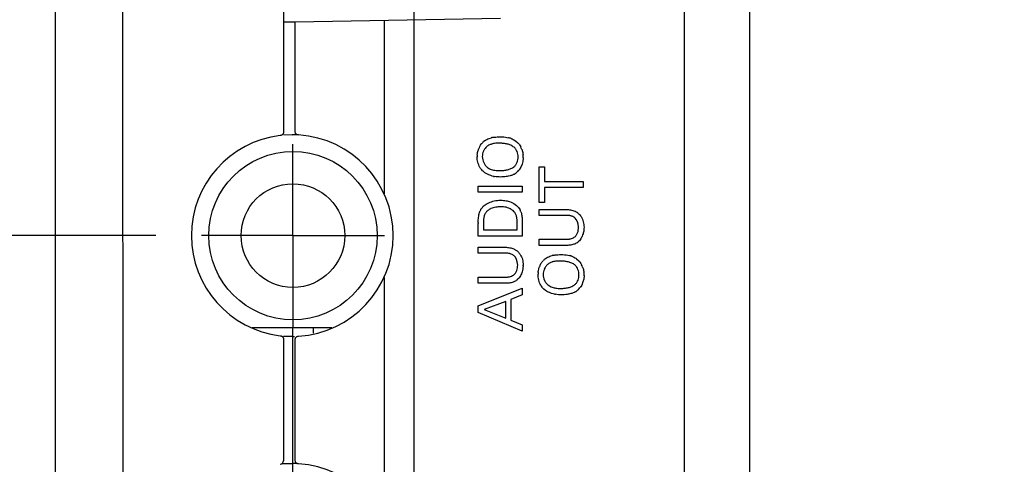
# Model space of a CAD drawing. Header units: inches. Extents: x 0 to 34, y 0 to 22.
# Tile 84 of 129: x 21.319 to 22.666, y 8.467 to 9.075. Entities that reach past the tile are written whole.
import ezdxf

# ---------------------------------------------------------------- set-up
doc = ezdxf.new("R2010")
doc.units = ezdxf.units.IN
doc.header["$LTSCALE"] = 1.87
doc.header["$MEASUREMENT"] = 0
doc.linetypes.add('CENTER', pattern=[0.6, 0.375, -0.075, 0.075, -0.075])
doc.layers.get('0').update_dxf_attribs({"linetype": 'CONTINUOUS'})
doc.layers.add('DEFAULT_1', color=7, linetype='CENTER')
doc.layers.add('DIMENSIONS', color=7, linetype='CONTINUOUS')
doc.styles.get("Standard").update_dxf_attribs({"font": 'txt', "width": 0.8})
doc.dimstyles.new('DIMSTYLE_2', dxfattribs={"dimtxt": 0.125, "dimasz": 0.18, "dimexe": 0.18, "dimexo": 0.0625, "dimgap": 0.09, "dimtad": 0, "dimtih": 1, "dimtoh": 1, "dimzin": 4, "dimdsep": 46, "dimtxsty": 'STANDARD', "dimblk": '_FILLED', "dimblk1": '_FILLED', "dimblk2": '_FILLED', "dimcen": 0.09, "dimadec": 0, "dimazin": 0, "dimtp": 0.02, "dimtm": 0.02, "dimtfac": 1, "dimtofl": 0, "dimtmove": 0, "dimatfit": 3, "dimldrblk": '_FILLED', "dimfxl": 1, "dimtolj": 1, "dimtzin": 4, "dimarcsym": 0})
doc.dimstyles.new('DIMSTYLE_3', dxfattribs={"dimtxt": 0.125, "dimasz": 0.18, "dimexe": 0.18, "dimexo": 0.0625, "dimgap": 0.09, "dimtad": 0, "dimtih": 1, "dimtoh": 1, "dimzin": 4, "dimdsep": 46, "dimtxsty": 'STANDARD', "dimblk": '_FILLED', "dimblk1": '_FILLED', "dimblk2": '_FILLED', "dimcen": 0.09, "dimadec": 0, "dimazin": 0, "dimtp": 0.02, "dimtm": 0.02, "dimtfac": 1, "dimtofl": 0, "dimtmove": 0, "dimatfit": 3, "dimldrblk": '_FILLED', "dimfxl": 1, "dimtolj": 1, "dimtzin": 4, "dimarcsym": 0})

# ---------------------------------------------------------------- blocks, each defined once
blk = doc.blocks.new('*D42')
at = {"layer": 'DIMENSIONS', "color": 2, "linetype": 'CONTINUOUS'}
blk.add_line((21.5057, 8.7798), (20.6784, 8.7798), dxfattribs=at)
at = {"layer": 'DIMENSIONS', "color": 2, "linetype": 'CONTINUOUS', "insert": (20.6159, 8.8423), "char_height": 0.125, "width": 1.125, "attachment_point": 3, "line_spacing_factor": 0.9}
blk.add_mtext('1.39{\\Ftxt.shx;\\W1.000000;\\H0.125000; }[35.3]', dxfattribs=at)
blk = doc.blocks.new('_FILLED')
at = {"color": 0, "linetype": 'BYBLOCK'}
blk.add_solid([(0, 0), (-1, 0.1736), (-1, -0.1736)], dxfattribs=at)
blk = doc.blocks.new('*D43')
at = {"layer": 'DIMENSIONS', "color": 2, "linetype": 'CONTINUOUS'}
blk.add_line((21.9211, 9.2014), (23.0259, 9.2014), dxfattribs=at)
at = {"layer": 'DIMENSIONS', "color": 2, "linetype": 'CONTINUOUS', "insert": (23.0884, 9.2639), "char_height": 0.125, "width": 0.925, "attachment_point": 1, "line_spacing_factor": 0.9}
blk.add_mtext('1.81{\\Ftxt.shx;\\W1.000000;\\H0.125000; }[46]', dxfattribs=at)
blk = doc.blocks.new('*D44')
at = {"layer": 'DIMENSIONS', "color": 2, "linetype": 'CONTINUOUS'}
for p, q in [((20.6159, 10.2708), (20.4619, 10.2708)), ((20.6159, 9.3514), (20.6159, 10.2708)), ((21.7587, 9.3514), (20.4909, 9.3514)), ((21.7587, 9.2014), (20.4909, 9.2014)), ((20.6159, 9.2014), (20.6159, 8.8414))]:
    blk.add_line(p, q, dxfattribs=at)
at = {"layer": 'DIMENSIONS', "color": 2, "linetype": 'CONTINUOUS', "xscale": 0.18, "yscale": 0.18, "zscale": 0.18}
for p, rotation in [((20.6159, 9.3514), 270), ((20.6159, 9.2014), 90)]:
    blk.add_blockref('_FILLED', p, dxfattribs=dict(at, rotation=rotation))
at = {"layer": 'DIMENSIONS', "color": 2, "linetype": 'CONTINUOUS', "insert": (20.3994, 10.3333), "char_height": 0.125, "width": 1.225, "attachment_point": 3, "line_spacing_factor": 0.9}
blk.add_mtext('19X.15{\\Ftxt.shx;\\W1.000000;\\H0.125000; }[3.8]', dxfattribs=at)
blk = doc.blocks.new('*D45')
at = {"layer": 'DIMENSIONS', "color": 2, "linetype": 'CONTINUOUS'}
blk.add_line((21.8586, 9.1389), (21.8586, 6.7028), dxfattribs=at)
at = {"layer": 'DIMENSIONS', "color": 2, "linetype": 'CONTINUOUS', "insert": (21.7961, 6.6403), "char_height": 0.125, "width": 1.025, "attachment_point": 3, "rotation": 90, "line_spacing_factor": 0.9}
blk.add_mtext('.48{\\Ftxt.shx;\\W1.000000;\\H0.125000; }[12.2]', dxfattribs=at)

msp = doc.modelspace()

# ---------------------------------------------------------------- linework, layer by layer
at = {"color": 6, "linetype": 'CONTINUOUS'}
for p, q in [((22.2284, 12.7548), (22.2284, 7.4048)), ((22.3184, 7.4948), (22.3184, 12.6648)), ((21.6804, 12.173), (21.6804, 8.9218)), ((21.3679, 10.2598), (21.3679, 7.4948)), ((21.4594, 10.2631), (21.461, 7.4017)), ((21.977, 9.0769), (21.6964, 9.072)), ((21.8179, 9.0741), (21.8179, 8.8371)), ((21.8179, 8.7224), (21.8179, 8.3871)), ((21.7463, 8.6538), (21.6376, 8.6538)), ((21.7213, 8.6461), (21.7213, 8.6538))]:
    msp.add_line(p, q, dxfattribs=at)
at = {"color": 7, "linetype": 'CONTINUOUS'}
for p, q in [((21.6964, 9.072), (21.6804, 9.0717)), ((21.6964, 8.9225), (21.6964, 9.072)), ((21.6803, 8.918), (21.6924, 8.9178)), ((21.9615, 8.9127), (21.9647, 8.9137)), ((21.9979, 8.9094), (22.0011, 8.9067)), ((22.0068, 8.8777), (22.005, 8.8734)), ((22.0077, 8.8814), (22.0068, 8.8777)), ((22.0083, 8.8862), (22.0077, 8.8814)), ((21.9632, 8.8709), (21.9675, 8.8695)), ((22.005, 8.8734), (22.0027, 8.8698)), ((22.0301, 8.8739), (22.0372, 8.8739)), ((22.0301, 8.8253), (22.0301, 8.8739)), ((22.0372, 8.8739), (22.0372, 8.8537)), ((21.9903, 8.8616), (21.9876, 8.861)), ((22.0372, 8.8537), (22.0902, 8.8537)), ((22.0902, 8.8537), (22.0902, 8.8455)), ((21.9469, 8.8476), (22.0069, 8.8476)), ((21.9469, 8.8393), (21.9469, 8.8476)), ((22.0069, 8.8393), (21.9469, 8.8393)), ((22.0069, 8.8476), (22.0069, 8.8393)), ((22.0902, 8.8455), (22.0372, 8.8455)), ((22.0372, 8.8455), (22.0372, 8.8253)), ((22.0372, 8.8253), (22.0301, 8.8253)), ((22.002, 8.8182), (22.004, 8.8152)), ((22.0301, 8.8156), (22.0672, 8.8156)), ((22.0301, 8.8075), (22.0301, 8.8156)), ((21.9469, 8.7791), (21.9469, 8.7965)), ((21.9538, 8.7975), (21.9538, 8.7875)), ((22.0001, 8.7875), (22.0001, 8.7956)), ((22.0069, 8.796), (22.0069, 8.7791)), ((22.067, 8.8075), (22.0301, 8.8075)), ((22.0809, 8.8019), (22.0792, 8.8039)), ((22.0825, 8.7988), (22.0809, 8.8019)), ((22.0835, 8.7955), (22.0825, 8.7988)), ((21.9538, 8.7875), (22.0001, 8.7875)), ((22.0841, 8.7912), (22.0835, 8.7955)), ((22.0069, 8.7791), (21.9469, 8.7791)), ((22.0301, 8.7748), (22.0673, 8.7748)), ((22.0301, 8.7665), (22.0301, 8.7748)), ((21.9469, 8.7638), (21.9839, 8.7638)), ((21.9469, 8.7557), (21.9469, 8.7638)), ((21.9837, 8.7557), (21.9469, 8.7557)), ((22.0667, 8.7665), (22.0301, 8.7665)), ((21.9976, 8.7501), (21.9959, 8.7521)), ((21.9992, 8.747), (21.9976, 8.7501)), ((22.0002, 8.7437), (21.9992, 8.747)), ((22.0008, 8.7394), (22.0002, 8.7437)), ((22.0448, 8.7515), (22.048, 8.7525)), ((22.0812, 8.7482), (22.0843, 8.7454)), ((21.9469, 8.723), (21.9841, 8.723)), ((21.9469, 8.7147), (21.9469, 8.723)), ((22.09, 8.7165), (22.0883, 8.7122)), ((22.091, 8.7201), (22.09, 8.7165)), ((22.0916, 8.725), (22.091, 8.7201)), ((21.9835, 8.7147), (21.9469, 8.7147)), ((21.9469, 8.6835), (22.0069, 8.7078)), ((22.0069, 8.7078), (22.0069, 8.6987)), ((22.0465, 8.7097), (22.0507, 8.7083)), ((22.0883, 8.7122), (22.086, 8.7086)), ((21.9846, 8.6897), (21.9551, 8.6786)), ((21.9846, 8.667), (21.9846, 8.6897)), ((22.0069, 8.6987), (21.9913, 8.6922)), ((21.9913, 8.6922), (21.9913, 8.6643)), ((22.0736, 8.7004), (22.0708, 8.6998)), ((21.9469, 8.6745), (21.9469, 8.6835)), ((22.0069, 8.6492), (21.9469, 8.6745)), ((21.9551, 8.6786), (21.9846, 8.667)), ((21.9913, 8.6643), (22.0069, 8.6578)), ((22.0069, 8.6578), (22.0069, 8.6492)), ((21.6924, 8.6418), (21.6803, 8.6416)), ((21.6804, 8.6378), (21.6804, 8.4718)), ((21.6964, 8.4725), (21.6964, 8.6371)), ((21.6788, 8.468), (21.6924, 8.4678))]:
    msp.add_line(p, q, dxfattribs=at)
at = {"color": 6, "linetype": 'CONTINUOUS'}
for radius in [0.1152, 0.0709]:
    msp.add_circle((21.6933, 8.7798), radius, dxfattribs=at)
for centre, radius, start, end in [((21.6924, 8.7798), 0.138, 96.8275, 263.1725), ((21.6924, 8.7798), 0.138, 273.6084, 86.3916), ((21.6754, 8.4718), 0.005, 276.8275, 360), ((21.6924, 8.3298), 0.138, 273.6084, 86.3916)]:
    msp.add_arc(centre, radius, start, end, dxfattribs=at)
at = {"color": 7, "linetype": 'CONTINUOUS'}
for centre, radius, start, end in [((21.6924, 8.7798), 0.138, 87.5944, 90), ((21.9692, 8.891), 0.0231, 126.5347, 136.6121), ((21.9742, 8.8753), 0.0396, 101.243, 103.9084), ((21.9729, 8.8782), 0.028, 100.9572, 105.5196), ((21.9798, 8.8805), 0.0343, 72.8303, 75.5808), ((21.9804, 8.8823), 0.0324, 69.7638, 72.8325), ((21.9847, 8.8914), 0.0224, 38.0994, 43.033), ((21.983, 8.8867), 0.0378, 174.133, 176.2545), ((21.9727, 8.889), 0.0272, 152.0008, 160.0391), ((21.9732, 8.8869), 0.021, 154.0567, 156.6525), ((21.9678, 8.8907), 0.0144, 122.7927, 132.5413), ((21.9786, 8.8876), 0.0296, 20.2894, 27.1255), ((21.9741, 8.8864), 0.0343, 4.1355, 7.2578), ((21.9847, 8.8865), 0.0394, 176.2526, 178.0835), ((21.9734, 8.8886), 0.0211, 181.8247, 205.0759), ((21.9735, 8.8863), 0.0349, 1.4615, 4.137), ((21.9657, 8.8888), 0.0427, 356.5795, 357.8937), ((21.9748, 8.9062), 0.0374, 271.4833, 273.0495), ((21.9849, 8.8836), 0.0225, 299.3833, 315.3391), ((21.9852, 8.8833), 0.0221, 315.3478, 322.4404), ((21.9761, 8.9023), 0.0422, 258.7308, 260.3087), ((21.9694, 8.804), 0.0223, 131.1637, 139.2371), ((21.9817, 8.7995), 0.0192, 40.3387, 57.3657), ((21.9821, 8.7999), 0.0186, 37.9137, 40.2862), ((21.9855, 8.8056), 0.0208, 18.6042, 27.5962), ((22.0066, 8.7989), 0.0598, 181.0811, 182.2889), ((22.0693, 8.7914), 0.016, 68.0656, 74.8891), ((22.0697, 8.7865), 0.0205, 306.4233, 314.1991), ((21.986, 8.7396), 0.016, 68.0565, 74.8673), ((22.0524, 8.7298), 0.0231, 126.5325, 136.6102), ((22.0575, 8.7141), 0.0396, 101.2407, 103.9054), ((22.0562, 8.717), 0.028, 100.9415, 105.5048), ((22.0631, 8.7193), 0.0343, 72.8313, 75.5818), ((22.0636, 8.7211), 0.0324, 69.7647, 72.8335), ((22.0679, 8.7302), 0.0224, 38.0997, 43.0339), ((21.9526, 8.7416), 0.0556, 356.6742, 357.7979), ((22.0663, 8.7254), 0.0377, 174.133, 176.2525), ((22.056, 8.7278), 0.0272, 151.9994, 160.0378), ((22.0565, 8.7257), 0.0211, 154.0796, 156.6666), ((22.0511, 8.7295), 0.0144, 122.7801, 132.5462), ((22.0618, 8.7264), 0.0296, 20.2902, 27.1262), ((22.0574, 8.7251), 0.0343, 4.1584, 7.2579), ((21.9865, 8.7347), 0.0205, 306.419, 314.1663), ((22.0679, 8.7253), 0.0394, 176.2506, 178.084), ((22.0566, 8.7274), 0.0211, 181.8238, 205.0728), ((22.0568, 8.7251), 0.0348, 1.4609, 4.1598), ((22.0491, 8.7275), 0.0425, 356.6011, 357.9009), ((22.0581, 8.7449), 0.0374, 271.474, 273.0426), ((22.0681, 8.7224), 0.0226, 299.3971, 315.3436), ((22.0684, 8.7221), 0.0221, 315.3521, 322.4354), ((22.0594, 8.7411), 0.0422, 258.7392, 260.3304), ((21.6924, 8.7798), 0.138, 270, 271.2028), ((21.6924, 8.3298), 0.138, 87.5944, 90)]:
    msp.add_arc(centre, radius, start, end, dxfattribs=at)
for points, knots in [([(21.6804, 8.9218), (21.6804, 8.9215), (21.6804, 8.9208), (21.6802, 8.9199), (21.6798, 8.9191), (21.6793, 8.9183), (21.6786, 8.9177), (21.6775, 8.9171), (21.6766, 8.9169), (21.676, 8.9168)], [0, 0, 0, 0, 0.125187, 0.250627, 0.37512, 0.500154, 0.625867, 0.751225, 1, 1, 1, 1]), ([(21.7011, 8.9175), (21.7007, 8.9175), (21.7001, 8.9176), (21.6992, 8.9178), (21.6983, 8.9183), (21.6975, 8.9189), (21.697, 8.9197), (21.6964, 8.9209), (21.6963, 8.9219), (21.6964, 8.9225)], [0, 0, 0, 0, 0.125187, 0.250623, 0.374984, 0.500022, 0.62584, 0.751211, 1, 1, 1, 1]), ([(21.9488, 8.9017), (21.9495, 8.9031), (21.9507, 8.9049), (21.9521, 8.9065), (21.9524, 8.9068)], [0, 0, 0, 0, 0.749535, 1, 1, 1, 1]), ([(21.9555, 8.9095), (21.9564, 8.9102), (21.9583, 8.9114), (21.9604, 8.9124), (21.9615, 8.9127)], [0, 0, 0, 0, 0.500729, 1, 1, 1, 1]), ([(21.9655, 8.9052), (21.965, 8.905), (21.9631, 8.9045), (21.9613, 8.9036), (21.9601, 8.9028)], [0, 0, 0, 0, 0.251862, 1, 1, 1, 1]), ([(21.9665, 8.9141), (21.9673, 8.9143), (21.9706, 8.9148), (21.9739, 8.915), (21.9763, 8.915)], [0, 0, 0, 0, 0.250594, 1, 1, 1, 1]), ([(21.9763, 8.9062), (21.9755, 8.9062), (21.9727, 8.9063), (21.9698, 8.9061), (21.9676, 8.9057)], [0, 0, 0, 0, 0.249733, 1, 1, 1, 1]), ([(21.9763, 8.915), (21.9773, 8.915), (21.9814, 8.915), (21.9854, 8.9145), (21.9883, 8.9137)], [0, 0, 0, 0, 0.249867, 1, 1, 1, 1]), ([(21.9958, 8.9008), (21.9944, 8.9018), (21.9915, 8.9036), (21.9873, 8.905), (21.984, 8.9056), (21.9806, 8.9061), (21.978, 8.9062), (21.9763, 8.9062)], [0, 0, 0, 0, 0.249964, 0.499952, 0.625079, 0.750153, 1, 1, 1, 1]), ([(21.9916, 8.9127), (21.9921, 8.9125), (21.9943, 8.9116), (21.9964, 8.9105), (21.9979, 8.9094)], [0, 0, 0, 0, 0.251116, 1, 1, 1, 1]), ([(22.0023, 8.9052), (22.0026, 8.9049), (22.0035, 8.9036), (22.0044, 8.9022), (22.0049, 8.9011)], [0, 0, 0, 0, 0.24932, 1, 1, 1, 1]), ([(21.9455, 8.8905), (21.9457, 8.8925), (21.9462, 8.8951), (21.947, 8.8976), (21.9472, 8.8982)], [0, 0, 0, 0, 0.749568, 1, 1, 1, 1]), ([(21.9539, 8.8952), (21.9534, 8.8941), (21.9526, 8.8917), (21.9523, 8.8892), (21.9523, 8.8879)], [0, 0, 0, 0, 0.502311, 1, 1, 1, 1]), ([(21.9581, 8.9013), (21.9577, 8.901), (21.9562, 8.8994), (21.955, 8.8975), (21.9543, 8.8961)], [0, 0, 0, 0, 0.248436, 1, 1, 1, 1]), ([(22.0013, 8.8874), (22.0013, 8.8887), (22.001, 8.8912), (22.0001, 8.8948), (21.9984, 8.8981), (21.9967, 8.9), (21.9958, 8.9008)], [0, 0, 0, 0, 0.250028, 0.499967, 0.750212, 1, 1, 1, 1]), ([(22.0064, 8.8978), (22.0066, 8.8973), (22.0073, 8.8949), (22.0079, 8.8925), (22.0081, 8.8907)], [0, 0, 0, 0, 0.250878, 1, 1, 1, 1]), ([(21.9491, 8.8731), (21.9478, 8.8753), (21.9458, 8.8801), (21.9453, 8.8853), (21.9453, 8.8879)], [0, 0, 0, 0, 0.499844, 1, 1, 1, 1]), ([(21.9543, 8.8797), (21.9549, 8.8784), (21.9563, 8.876), (21.9583, 8.8739), (21.9594, 8.8731)], [0, 0, 0, 0, 0.502779, 1, 1, 1, 1]), ([(21.9958, 8.8741), (21.9968, 8.8749), (21.9984, 8.8768), (22.0001, 8.8801), (22.001, 8.8837), (22.0013, 8.8862), (22.0013, 8.8874)], [0, 0, 0, 0, 0.249794, 0.500016, 0.750007, 1, 1, 1, 1]), ([(21.9534, 8.8678), (21.9521, 8.8689), (21.9506, 8.8707), (21.9494, 8.8726), (21.9491, 8.8731)], [0, 0, 0, 0, 0.749167, 1, 1, 1, 1]), ([(21.9679, 8.8609), (21.9666, 8.8612), (21.9614, 8.8625), (21.9563, 8.865), (21.9534, 8.8678)], [0, 0, 0, 0, 0.251209, 1, 1, 1, 1]), ([(21.9594, 8.8731), (21.9603, 8.8724), (21.9616, 8.8716), (21.9629, 8.871), (21.9632, 8.8709)], [0, 0, 0, 0, 0.748588, 1, 1, 1, 1]), ([(21.9675, 8.8695), (21.9682, 8.8694), (21.9709, 8.8689), (21.9737, 8.8687), (21.9758, 8.8688)], [0, 0, 0, 0, 0.251495, 1, 1, 1, 1]), ([(21.9768, 8.8688), (21.9785, 8.8688), (21.981, 8.8689), (21.9843, 8.8694), (21.9876, 8.87), (21.9916, 8.8713), (21.9945, 8.8731), (21.9958, 8.8741)], [0, 0, 0, 0, 0.249834, 0.374918, 0.500046, 0.750039, 1, 1, 1, 1]), ([(21.9959, 8.8639), (21.9955, 8.8637), (21.9937, 8.8627), (21.9918, 8.862), (21.9903, 8.8616)], [0, 0, 0, 0, 0.250273, 1, 1, 1, 1]), ([(21.9876, 8.861), (21.9867, 8.8608), (21.9834, 8.8602), (21.9799, 8.86), (21.9773, 8.86)], [0, 0, 0, 0, 0.250703, 1, 1, 1, 1]), ([(21.9547, 8.8208), (21.9566, 8.8224), (21.9611, 8.8251), (21.966, 8.8267), (21.9685, 8.8272)], [0, 0, 0, 0, 0.499916, 1, 1, 1, 1]), ([(21.9774, 8.8282), (21.98, 8.8282), (21.9834, 8.8279), (21.9867, 8.8272), (21.9876, 8.8269)], [0, 0, 0, 0, 0.74979, 1, 1, 1, 1]), ([(21.9876, 8.8269), (21.9903, 8.8262), (21.9957, 8.8241), (22.0003, 8.8204), (22.002, 8.8182)], [0, 0, 0, 0, 0.500184, 1, 1, 1, 1]), ([(21.9474, 8.8064), (21.9475, 8.8075), (21.948, 8.8097), (21.9488, 8.8123), (21.9497, 8.8144), (21.9508, 8.8163), (21.9518, 8.8177), (21.9525, 8.8185)], [0, 0, 0, 0, 0.250535, 0.499991, 0.624531, 0.749427, 1, 1, 1, 1]), ([(21.959, 8.8134), (21.958, 8.8125), (21.9562, 8.8101), (21.9549, 8.8067), (21.9542, 8.8039), (21.9538, 8.8011), (21.9537, 8.7989), (21.9538, 8.7975)], [0, 0, 0, 0, 0.249864, 0.499819, 0.625073, 0.750227, 1, 1, 1, 1]), ([(21.964, 8.8167), (21.9636, 8.8164), (21.9618, 8.8156), (21.9601, 8.8144), (21.959, 8.8134)], [0, 0, 0, 0, 0.25075, 1, 1, 1, 1]), ([(21.9778, 8.8193), (21.9754, 8.8193), (21.9707, 8.8189), (21.9661, 8.8176), (21.964, 8.8167)], [0, 0, 0, 0, 0.50006, 1, 1, 1, 1]), ([(21.992, 8.8157), (21.991, 8.8164), (21.9888, 8.8175), (21.984, 8.819), (21.9802, 8.8193), (21.9778, 8.8193)], [0, 0, 0, 0, 0.250324, 0.500611, 1, 1, 1, 1]), ([(22.0001, 8.7956), (22.0002, 8.797), (22.0001, 8.799), (21.9999, 8.8017), (21.9997, 8.8038), (21.9993, 8.8058), (21.9986, 8.8084), (21.9976, 8.8102), (21.9968, 8.8114)], [0, 0, 0, 0, 0.249647, 0.374749, 0.499971, 0.624941, 0.750015, 1, 1, 1, 1]), ([(22.0052, 8.8122), (22.0055, 8.8116), (22.0062, 8.8091), (22.0065, 8.8065), (22.0067, 8.8046)], [0, 0, 0, 0, 0.249978, 1, 1, 1, 1]), ([(22.0672, 8.8156), (22.0691, 8.8156), (22.0731, 8.8153), (22.077, 8.8141), (22.0788, 8.8133)], [0, 0, 0, 0, 0.500075, 1, 1, 1, 1]), ([(22.0788, 8.8133), (22.0791, 8.8132), (22.0807, 8.8124), (22.0821, 8.8115), (22.0831, 8.8106)], [0, 0, 0, 0, 0.250626, 1, 1, 1, 1]), ([(22.0831, 8.8106), (22.0844, 8.8096), (22.086, 8.808), (22.0872, 8.8062), (22.0875, 8.8058)], [0, 0, 0, 0, 0.748916, 1, 1, 1, 1]), ([(21.9469, 8.7978), (21.9468, 8.7985), (21.9468, 8.8014), (21.9471, 8.8042), (21.9474, 8.8064)], [0, 0, 0, 0, 0.249691, 1, 1, 1, 1]), ([(22.0067, 8.8046), (22.0068, 8.8039), (22.007, 8.801), (22.007, 8.7982), (22.0069, 8.796)], [0, 0, 0, 0, 0.250483, 1, 1, 1, 1]), ([(22.0735, 8.8069), (22.073, 8.807), (22.0708, 8.8075), (22.0686, 8.8076), (22.067, 8.8075)], [0, 0, 0, 0, 0.251321, 1, 1, 1, 1]), ([(22.0792, 8.8039), (22.0786, 8.8044), (22.0774, 8.8053), (22.076, 8.806), (22.0753, 8.8063)], [0, 0, 0, 0, 0.498058, 1, 1, 1, 1]), ([(22.0875, 8.8058), (22.0889, 8.8036), (22.0909, 8.7989), (22.0914, 8.7938), (22.0915, 8.7912)], [0, 0, 0, 0, 0.499796, 1, 1, 1, 1]), ([(22.0782, 8.7775), (22.0792, 8.7783), (22.081, 8.7802), (22.0828, 8.7836), (22.0838, 8.7874), (22.084, 8.79), (22.0841, 8.7912)], [0, 0, 0, 0, 0.249771, 0.500024, 0.749992, 1, 1, 1, 1]), ([(22.0901, 8.7821), (22.0895, 8.7802), (22.088, 8.7764), (22.0855, 8.7732), (22.084, 8.7718)], [0, 0, 0, 0, 0.499702, 1, 1, 1, 1]), ([(22.0915, 8.7912), (22.0914, 8.7889), (22.0911, 8.7858), (22.0903, 8.7828), (22.0901, 8.7821)], [0, 0, 0, 0, 0.749928, 1, 1, 1, 1]), ([(22.0673, 8.7748), (22.0683, 8.7748), (22.0697, 8.7749), (22.0716, 8.7751), (22.0734, 8.7754), (22.0757, 8.7761), (22.0774, 8.777), (22.0782, 8.7775)], [0, 0, 0, 0, 0.249817, 0.374915, 0.50006, 0.749984, 1, 1, 1, 1]), ([(21.9902, 8.7551), (21.9897, 8.7552), (21.9876, 8.7557), (21.9854, 8.7558), (21.9837, 8.7557)], [0, 0, 0, 0, 0.25132, 1, 1, 1, 1]), ([(21.9839, 8.7638), (21.9859, 8.7638), (21.9899, 8.7635), (21.9937, 8.7623), (21.9955, 8.7615)], [0, 0, 0, 0, 0.500075, 1, 1, 1, 1]), ([(21.9955, 8.7615), (21.9959, 8.7614), (21.9974, 8.7606), (21.9989, 8.7597), (21.9999, 8.7589)], [0, 0, 0, 0, 0.250626, 1, 1, 1, 1]), ([(21.9999, 8.7589), (22.0012, 8.7578), (22.0027, 8.7562), (22.0039, 8.7544), (22.0042, 8.754)], [0, 0, 0, 0, 0.748919, 1, 1, 1, 1]), ([(22.0776, 8.7679), (22.0759, 8.7673), (22.0722, 8.7666), (22.0686, 8.7664), (22.0667, 8.7665)], [0, 0, 0, 0, 0.499976, 1, 1, 1, 1]), ([(21.9959, 8.7521), (21.9954, 8.7526), (21.9941, 8.7535), (21.9927, 8.7542), (21.992, 8.7545)], [0, 0, 0, 0, 0.498056, 1, 1, 1, 1]), ([(22.0042, 8.754), (22.0056, 8.7518), (22.0077, 8.7471), (22.0082, 8.742), (22.0082, 8.7394)], [0, 0, 0, 0, 0.499796, 1, 1, 1, 1]), ([(22.032, 8.7405), (22.0328, 8.7419), (22.0339, 8.7437), (22.0353, 8.7452), (22.0357, 8.7456)], [0, 0, 0, 0, 0.749535, 1, 1, 1, 1]), ([(22.0387, 8.7483), (22.0396, 8.749), (22.0416, 8.7502), (22.0437, 8.7511), (22.0448, 8.7515)], [0, 0, 0, 0, 0.500729, 1, 1, 1, 1]), ([(22.0487, 8.744), (22.0482, 8.7438), (22.0464, 8.7432), (22.0446, 8.7424), (22.0433, 8.7416)], [0, 0, 0, 0, 0.251866, 1, 1, 1, 1]), ([(22.0498, 8.7529), (22.0506, 8.7531), (22.0538, 8.7536), (22.0571, 8.7538), (22.0596, 8.7538)], [0, 0, 0, 0, 0.250595, 1, 1, 1, 1]), ([(22.0595, 8.745), (22.0588, 8.745), (22.0559, 8.7451), (22.053, 8.7449), (22.0509, 8.7445)], [0, 0, 0, 0, 0.249733, 1, 1, 1, 1]), ([(22.0791, 8.7396), (22.0777, 8.7406), (22.0747, 8.7424), (22.0706, 8.7437), (22.0672, 8.7444), (22.0638, 8.7449), (22.0612, 8.745), (22.0595, 8.745)], [0, 0, 0, 0, 0.249964, 0.499952, 0.625079, 0.750152, 1, 1, 1, 1]), ([(22.0596, 8.7538), (22.0606, 8.7538), (22.0646, 8.7538), (22.0687, 8.7533), (22.0716, 8.7525)], [0, 0, 0, 0, 0.249867, 1, 1, 1, 1]), ([(22.0748, 8.7515), (22.0754, 8.7513), (22.0776, 8.7504), (22.0797, 8.7492), (22.0812, 8.7482)], [0, 0, 0, 0, 0.251116, 1, 1, 1, 1]), ([(22.0856, 8.744), (22.0858, 8.7437), (22.0868, 8.7424), (22.0876, 8.7409), (22.0882, 8.7399)], [0, 0, 0, 0, 0.24932, 1, 1, 1, 1]), ([(21.9949, 8.7257), (21.9959, 8.7265), (21.9977, 8.7284), (21.9995, 8.7318), (22.0005, 8.7356), (22.0008, 8.7382), (22.0008, 8.7394)], [0, 0, 0, 0, 0.24977, 0.500025, 0.749989, 1, 1, 1, 1]), ([(22.0068, 8.7303), (22.0063, 8.7284), (22.0047, 8.7246), (22.0022, 8.7214), (22.0007, 8.72)], [0, 0, 0, 0, 0.499702, 1, 1, 1, 1]), ([(22.0287, 8.7293), (22.029, 8.7313), (22.0294, 8.7339), (22.0303, 8.7364), (22.0305, 8.737)], [0, 0, 0, 0, 0.749568, 1, 1, 1, 1]), ([(22.0372, 8.734), (22.0367, 8.7328), (22.0359, 8.7305), (22.0356, 8.728), (22.0356, 8.7267)], [0, 0, 0, 0, 0.502305, 1, 1, 1, 1]), ([(22.0414, 8.7401), (22.041, 8.7398), (22.0395, 8.7382), (22.0383, 8.7363), (22.0376, 8.7349)], [0, 0, 0, 0, 0.248429, 1, 1, 1, 1]), ([(22.0845, 8.7262), (22.0845, 8.7275), (22.0843, 8.7299), (22.0833, 8.7335), (22.0816, 8.7369), (22.08, 8.7388), (22.0791, 8.7396)], [0, 0, 0, 0, 0.25003, 0.499966, 0.750213, 1, 1, 1, 1]), ([(22.0896, 8.7366), (22.0898, 8.736), (22.0906, 8.7337), (22.0911, 8.7313), (22.0914, 8.7295)], [0, 0, 0, 0, 0.250878, 1, 1, 1, 1]), ([(21.9944, 8.7161), (21.9926, 8.7155), (21.989, 8.7148), (21.9853, 8.7147), (21.9835, 8.7147)], [0, 0, 0, 0, 0.499976, 1, 1, 1, 1]), ([(21.9841, 8.723), (21.985, 8.723), (21.9864, 8.7231), (21.9883, 8.7233), (21.9902, 8.7236), (21.9924, 8.7243), (21.9941, 8.7252), (21.9949, 8.7257)], [0, 0, 0, 0, 0.249815, 0.374914, 0.500061, 0.749982, 1, 1, 1, 1]), ([(22.0324, 8.7119), (22.0311, 8.7141), (22.0291, 8.7189), (22.0286, 8.7241), (22.0286, 8.7267)], [0, 0, 0, 0, 0.499845, 1, 1, 1, 1]), ([(22.0375, 8.7185), (22.0381, 8.7172), (22.0396, 8.7147), (22.0416, 8.7127), (22.0427, 8.7118)], [0, 0, 0, 0, 0.502775, 1, 1, 1, 1]), ([(22.0791, 8.7129), (22.08, 8.7137), (22.0817, 8.7156), (22.0834, 8.7189), (22.0843, 8.7225), (22.0845, 8.725), (22.0845, 8.7262)], [0, 0, 0, 0, 0.249794, 0.500018, 0.750004, 1, 1, 1, 1]), ([(22.0366, 8.7066), (22.0354, 8.7077), (22.0339, 8.7095), (22.0327, 8.7114), (22.0324, 8.7119)], [0, 0, 0, 0, 0.749172, 1, 1, 1, 1]), ([(22.0511, 8.6997), (22.0498, 8.7), (22.0446, 8.7013), (22.0396, 8.7038), (22.0366, 8.7066)], [0, 0, 0, 0, 0.25121, 1, 1, 1, 1]), ([(22.0427, 8.7118), (22.0436, 8.7112), (22.0448, 8.7104), (22.0462, 8.7098), (22.0465, 8.7097)], [0, 0, 0, 0, 0.748591, 1, 1, 1, 1]), ([(22.0507, 8.7083), (22.0514, 8.7082), (22.0542, 8.7077), (22.057, 8.7075), (22.0591, 8.7075)], [0, 0, 0, 0, 0.251494, 1, 1, 1, 1]), ([(22.0601, 8.7076), (22.0618, 8.7076), (22.0643, 8.7077), (22.0676, 8.7081), (22.0709, 8.7088), (22.0749, 8.7101), (22.0778, 8.7119), (22.0791, 8.7129)], [0, 0, 0, 0, 0.249834, 0.374918, 0.500046, 0.750039, 1, 1, 1, 1]), ([(22.0792, 8.7027), (22.0788, 8.7025), (22.077, 8.7015), (22.0751, 8.7008), (22.0736, 8.7004)], [0, 0, 0, 0, 0.25027, 1, 1, 1, 1]), ([(22.0708, 8.6998), (22.07, 8.6996), (22.0666, 8.699), (22.0632, 8.6988), (22.0606, 8.6988)], [0, 0, 0, 0, 0.250703, 1, 1, 1, 1]), ([(21.676, 8.6428), (21.6763, 8.6427), (21.6769, 8.6426), (21.6778, 8.6424), (21.6786, 8.6419), (21.6793, 8.6413), (21.6798, 8.6405), (21.6803, 8.6394), (21.6804, 8.6384), (21.6804, 8.6378)], [0, 0, 0, 0, 0.125099, 0.25046, 0.374935, 0.499984, 0.625694, 0.751068, 1, 1, 1, 1]), ([(21.6964, 8.6371), (21.6964, 8.6374), (21.6964, 8.638), (21.6966, 8.639), (21.6969, 8.6399), (21.6975, 8.6407), (21.6983, 8.6413), (21.6994, 8.6419), (21.7004, 8.6421), (21.7011, 8.6421)], [0, 0, 0, 0, 0.125207, 0.250662, 0.375034, 0.500073, 0.625888, 0.751249, 1, 1, 1, 1]), ([(21.7011, 8.4675), (21.7007, 8.4675), (21.7001, 8.4676), (21.6992, 8.4678), (21.6983, 8.4683), (21.6975, 8.4689), (21.697, 8.4697), (21.6964, 8.4709), (21.6963, 8.4719), (21.6964, 8.4725)], [0, 0, 0, 0, 0.125187, 0.250623, 0.374984, 0.500022, 0.62584, 0.751211, 1, 1, 1, 1])]:
    msp.add_open_spline(points, degree=3, knots=knots, dxfattribs=at)
for points in [[(21.9773, 8.86), (21.9746, 8.86), (21.9718, 8.8602), (21.969, 8.8607)], [(21.9685, 8.8272), (21.9714, 8.8279), (21.9744, 8.8281), (21.9774, 8.8282)], [(22.0819, 8.77), (22.0806, 8.7691), (22.0791, 8.7684), (22.0776, 8.7679)], [(22.0081, 8.7384), (22.008, 8.7356), (22.0076, 8.7329), (22.0068, 8.7303)], [(21.9986, 8.7182), (21.9973, 8.7173), (21.9959, 8.7166), (21.9944, 8.7161)], [(22.0606, 8.6988), (22.0578, 8.6988), (22.055, 8.699), (22.0523, 8.6995)]]:
    msp.add_open_spline(points, degree=3, dxfattribs=at)
at = {"layer": 'DEFAULT_1', "color": 7, "linetype": 'CENTER'}
for p, q in [((21.6933, 8.7798), (21.6933, 8.9049)), ((21.6933, 8.7798), (21.5682, 8.7798)), ((21.6933, 8.7798), (21.8184, 8.7798)), ((21.6933, 8.7798), (21.6933, 8.6547)), ((21.6933, 8.3298), (21.6933, 8.6547))]:
    msp.add_line(p, q, dxfattribs=at)

# ---------------------------------------------------------------- dimensions: what is measured, and where the dimension line sits
at = {"layer": 'DIMENSIONS', "color": 2, "linetype": 'CONTINUOUS'}
dim = msp.add_linear_dim(base=(20.6159, 9.2014), p1=(21.7587, 9.3514), p2=(21.7587, 9.2014), angle=270, text='19X<>', dimstyle='DIMSTYLE_3', dxfattribs=at)
dim.commit()
dim.dimension.update_dxf_attribs({"geometry": '*D44', "text_midpoint": (19.5869, 10.2708), "dimtype": 160})
for feature_location, offset, dtype, origin, picture, middle in [((21.9211, 9.2014), (1.1047, 0), 0, (21.8586, 7.3905), '*D43', (23.5509, 9.2014)), ((21.8586, 9.1389), (0, -2.4361), 1, (22.3384, 9.2014), '*D45', (21.9707, 5.949)), ((21.5057, 8.7798), (-0.8273, 0), 0, (21.5682, 7.3905), '*D42', (19.8034, 8.7798))]:
    dim = msp.add_ordinate_dim(feature_location=feature_location, offset=offset, dtype=dtype, origin=origin, dimstyle='DIMSTYLE_2', dxfattribs=at)
    dim.commit()
    dim.dimension.update_dxf_attribs({"geometry": picture, "text_midpoint": middle})

doc.saveas('drawing.dxf')
